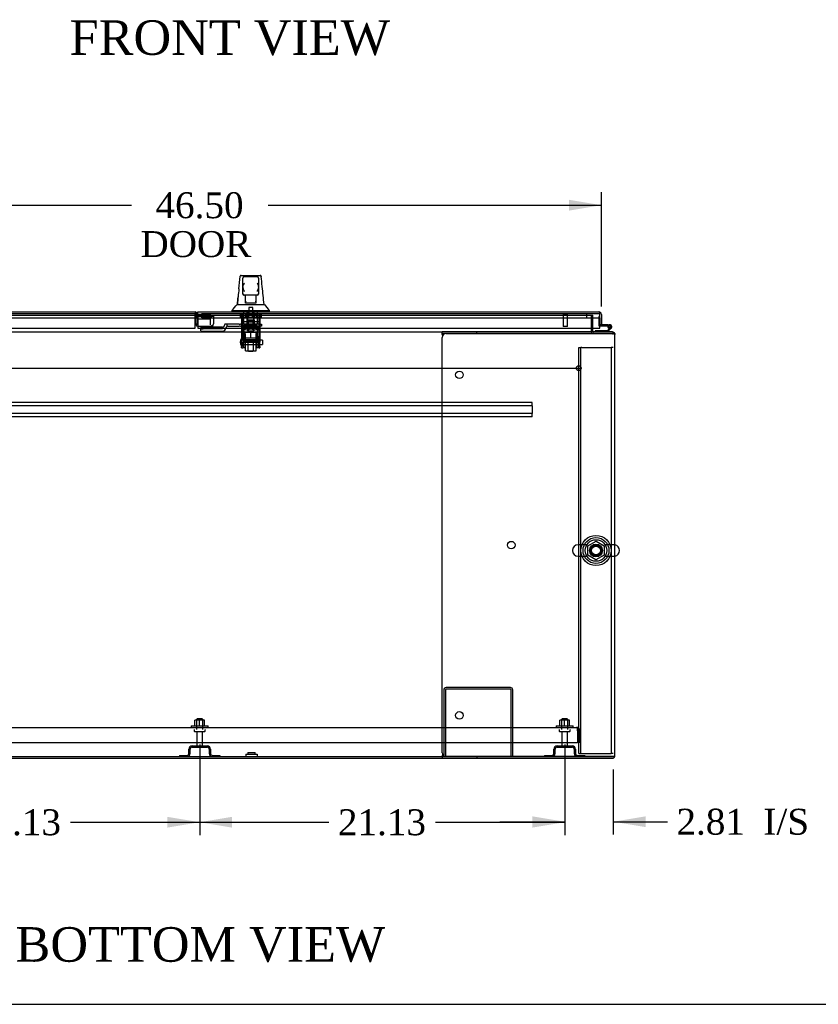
# Model space of a CAD drawing. Header units: inches. Extents: x 1 to 359, y -2 to 239.
# Tile 2 of 18: x 92 to 138, y 1 to 58. Entities that reach past the tile are written whole.
import ezdxf
from ezdxf.enums import TextEntityAlignment as Align
from ezdxf.lldxf.tags import DXFTag

# ---------------------------------------------------------------- set-up
doc = ezdxf.new("R2010")
doc.units = ezdxf.units.IN
doc.header["$MEASUREMENT"] = 0
for name, color, linetype in [('COM41309', 7, 'Continuous'), ('COM43132', 7, 'Continuous'), ('COM50521', 7, 'Continuous'), ('COM50799-2', 7, 'Continuous'), ('COM52909', 7, 'Continuous'), ('COM54578-56', 7, 'Continuous'), ('COM54928-6', 7, 'Continuous'), ('COM55702-58', 7, 'Continuous'), ('COM56694-2', 7, 'Continuous'), ('COM70838', 7, 'Continuous'), ('COM70839-2', 7, 'Continuous'), ('COM71155-13', 7, 'Continuous'), ('COM71163-14', 7, 'Continuous'), ('Default', 7, 'Continuous'), ('GSK11033', 7, 'Continuous'), ('HAN13066', 7, 'Continuous'), ('HAN13066_NUT', 7, 'Continuous'), ('HAN13066_SCREW', 7, 'Continuous'), ('HAN_NUT', 7, 'Continuous'), ('NTS166105', 7, 'Continuous'), ('NTS16640', 7, 'Continuous'), ('NTS166905', 7, 'Continuous'), ('NTS18147', 7, 'Continuous'), ('ROL87452', 7, 'Continuous'), ('RVT17786', 7, 'Continuous'), ('RVT19000', 7, 'Continuous'), ('SCS00680', 7, 'Continuous'), ('SPC87323', 7, 'Continuous'), ('STD21878', 7, 'Continuous'), ('STD26094', 7, 'Continuous'), ('STD26265', 7, 'Continuous'), ('WAF25059', 7, 'Continuous'), ('WAF25362', 7, 'Continuous'), ('WAF25376', 7, 'Continuous'), ('WAM254785', 7, 'Continuous'), ('WAM30038', 7, 'Continuous')]:
    doc.layers.add(name, color=color, linetype=linetype)
doc.styles.add('SEACAD_Times_New_Roman', font='times.ttf')
tags = doc.linetypes.add('CENTER2', pattern=[1.125, 0.75, -0.125, 0.125, -0.125]).pattern_tags.tags
tags[10:11] = [DXFTag(74, 4), DXFTag(75, 0), DXFTag(340, '0'), DXFTag(46, 0.0), DXFTag(50, 0.0), DXFTag(44, 0.0), DXFTag(45, 0.0)]
tags[8:9] = [DXFTag(74, 4), DXFTag(75, 0), DXFTag(340, '0'), DXFTag(46, 0.0), DXFTag(50, 0.0), DXFTag(44, 0.0), DXFTag(45, 0.0)]
tags[6:7] = [DXFTag(74, 4), DXFTag(75, 0), DXFTag(340, '0'), DXFTag(46, 0.0), DXFTag(50, 0.0), DXFTag(44, 0.0), DXFTag(45, 0.0)]
tags[4:5] = [DXFTag(74, 4), DXFTag(75, 0), DXFTag(340, '0'), DXFTag(46, 0.0), DXFTag(50, 0.0), DXFTag(44, 0.0), DXFTag(45, 0.0)]
tags = doc.linetypes.add('HIDDEN2', pattern=[0.1875, 0.125, -0.0625]).pattern_tags.tags
tags[6:7] = [DXFTag(74, 4), DXFTag(75, 0), DXFTag(340, '0'), DXFTag(46, 0.0), DXFTag(50, 0.0), DXFTag(44, 0.0), DXFTag(45, 0.0)]
tags[4:5] = [DXFTag(74, 4), DXFTag(75, 0), DXFTag(340, '0'), DXFTag(46, 0.0), DXFTag(50, 0.0), DXFTag(44, 0.0), DXFTag(45, 0.0)]
doc.dimstyles.new('HAMMOND_(STH_-_300x200)', dxfattribs={"dimtxt": 1.5, "dimasz": 1.875, "dimexe": 0.75, "dimexo": 0.75, "dimgap": 0.375, "dimtad": 0, "dimtih": 1, "dimtoh": 1, "dimzin": 0, "dimdsep": 46, "dimtxsty": 'SEACAD_Times_New_Roman', "dimblk1": '_SE_FILLED', "dimblk2": '_SE_FILLED', "dimsah": 1, "dimcen": 0.75, "dimadec": 0, "dimazin": 0, "dimtfac": 0.8, "dimtofl": 0, "dimtmove": 0, "dimatfit": 3, "dimfxl": 1, "dimtolj": 1, "dimtzin": 0, "dimarcsym": 0})

# ---------------------------------------------------------------- blocks, each defined once
blk = doc.blocks.new('SEANNOT_GROUP4')
at = {"layer": 'Default', "color": 7, "linetype": 'CENTER2'}
blk.add_line((80.365, 37.509), (124.376, 37.509), dxfattribs=at)
blk = doc.blocks.new('SE1')
at = {"layer": 'COM41309', "color": 7, "linetype": 'HIDDEN2'}
for p, q in [((124.307, 38.698), (124.432, 38.698)), ((124.307, 15.198), (124.307, 38.698)), ((124.432, 15.198), (124.432, 38.698)), ((124.492, 38.698), (124.432, 38.698)), ((124.492, 38.698), (126.122, 38.698)), ((126.122, 38.698), (126.182, 38.698)), ((126.182, 38.698), (126.182, 15.198)), ((126.307, 38.698), (126.182, 38.698)), ((124.307, 15.198), (124.432, 15.198)), ((124.432, 15.198), (124.492, 15.198)), ((124.492, 15.198), (126.122, 15.198)), ((126.122, 15.198), (126.182, 15.198)), ((126.307, 15.198), (126.182, 15.198))]:
    blk.add_line(p, q, dxfattribs=at)
blk.add_circle((125.307, 26.948), 0.375, dxfattribs=at)
at = {"layer": 'COM43132', "color": 7, "linetype": 'HIDDEN2'}
for p, q in [((80.554, 16.698), (124.184, 16.698)), ((124.184, 16.698), (124.185, 16.698)), ((124.185, 16.698), (124.185, 16.698)), ((124.185, 16.698), (124.185, 16.698)), ((124.244, 16.513), (124.244, 16.662)), ((124.244, 16.595), (124.294, 16.662)), ((124.244, 16.513), (124.244, 16.595)), ((124.244, 16.513), (124.244, 15.823)), ((124.244, 16.513), (124.244, 16.513)), ((124.244, 16.513), (124.244, 15.823)), ((124.369, 16.513), (124.369, 15.823)), ((80.494, 15.823), (124.244, 15.823)), ((124.369, 15.823), (124.244, 15.823))]:
    blk.add_line(p, q, dxfattribs=at)
for start, end in [(89.9411, 90), (53.806, 89.8792), (0, 53.806)]:
    blk.add_arc((124.184, 16.513), 0.185, start, end, dxfattribs=at)
blk.add_open_spline([(124.244, 16.662), (124.234, 16.673), (124.224, 16.682), (124.209, 16.691), (124.204, 16.694), (124.194, 16.697), (124.19, 16.698), (124.185, 16.698)], degree=3, knots=[0, 0, 0, 0, 0.5, 0.5, 0.75, 0.75, 1, 1, 1, 1], dxfattribs=at)
at = {"layer": 'COM50521', "color": 7, "linetype": 'HIDDEN2'}
for p, q in [((116.494, 18.868), (116.494, 15.011)), ((116.589, 18.868), (116.589, 15.011)), ((120.351, 19.011), (116.637, 19.011)), ((120.351, 18.916), (116.637, 18.916)), ((120.399, 15.011), (120.399, 18.868)), ((120.494, 15.011), (120.494, 18.868))]:
    blk.add_line(p, q, dxfattribs=at)
for centre, radius, start, end in [((116.637, 18.868), 0.143, 90, 180), ((116.637, 18.868), 0.048, 90, 180), ((120.351, 18.868), 0.143, 0, 90), ((120.351, 18.868), 0.048, 0, 90)]:
    blk.add_arc(centre, radius, start, end, dxfattribs=at)
at = {"layer": 'COM50799-2', "color": 7, "linetype": 'Continuous'}
for p, q in [((79.264, 40.764), (102.103, 40.764)), ((102.103, 40.764), (102.103, 40.621)), ((102.103, 39.826), (102.103, 40.621)), ((79.216, 39.826), (102.103, 39.826))]:
    blk.add_line(p, q, dxfattribs=at)
at = {"layer": 'COM50799-2', "color": 7, "linetype": 'HIDDEN2'}
for p, q in [((102.151, 40.621), (102.151, 40.062)), ((102.246, 40.621), (102.246, 40.619)), ((103.027, 40.549), (102.266, 40.549)), ((102.266, 40.482), (102.266, 40.549)), ((102.266, 40.482), (102.266, 39.96)), ((103.027, 40.482), (102.266, 40.482)), ((103.061, 40.559), (103.128, 40.512)), ((103.095, 40.543), (103.17, 40.543)), ((103.17, 40.543), (103.17, 40.078)), ((102.246, 40.062), (102.151, 40.062)), ((102.246, 40.369), (102.246, 40.062)), ((102.266, 39.96), (102.294, 39.96)), ((102.294, 39.919), (102.294, 39.96)), ((103.027, 39.919), (102.294, 39.919)), ((103.027, 39.96), (103.027, 39.919)), ((103.11, 39.979), (103.128, 39.96)), ((103.17, 40.062), (103.17, 40.078))]:
    blk.add_line(p, q, dxfattribs=at)
at = {"layer": 'COM50799-2', "color": 7, "linetype": 'Continuous'}
blk.add_arc((102.103, 40.621), 0.143, 19.7124, 90, dxfattribs=at)
at = {"layer": 'COM50799-2', "color": 7, "linetype": 'HIDDEN2'}
for centre, radius, start, end in [((102.103, 40.621), 0.048, 340.9432, 90), ((102.103, 40.621), 0.143, 7.9484, 19.7124), ((102.103, 40.621), 0.143, 0, 7.9484), ((102.294, 40.062), 0.143, 180, 270), ((102.294, 40.062), 0.048, 180, 234.3147), ((103.027, 40.062), 0.143, 270, 315), ((103.05, 40.081), 0.121, 310.7019, 358.5657), ((103.027, 40.062), 0.143, 315, 360)]:
    blk.add_arc(centre, radius, start, end, dxfattribs=at)
for centre, major_axis, start_param, end_param in [((103.027, 40.583), (-0.048, 0), 1.570796, 2.356194), ((103.027, 40.583), (-0.143, 0), 1.570796, 2.356194), ((103.027, 40.062), (0.143, 0), 4.712389, 5.497787)]:
    blk.add_ellipse(centre, major_axis=major_axis, ratio=0.707107, start_param=start_param, end_param=end_param, dxfattribs=at)
for points, degree, knots in [([(102.244, 40.64), (102.232, 40.642), (102.223, 40.645), (102.218, 40.646), (102.213, 40.648), (102.209, 40.65), (102.148, 40.605)], 2, [0, 0, 0, 0.5, 0.5, 0.75, 0.75, 1, 1, 1]), ([(103.128, 40.512), (103.141, 40.514), (103.152, 40.519), (103.166, 40.53), (103.17, 40.536), (103.17, 40.543)], 3, [0, 0, 0, 0, 0.5, 0.5, 1, 1, 1, 1])]:
    blk.add_open_spline(points, degree=degree, knots=knots, dxfattribs=at)
blk.add_open_spline([(103.112, 40.543), (103.108, 40.54), (103.097, 40.541), (103.079, 40.546)], degree=3, dxfattribs=at)
at = {"layer": 'COM52909', "color": 7, "linetype": 'HIDDEN2'}
for p, q in [((121.619, 35.509), (82.619, 35.509)), ((121.619, 35.466), (121.619, 35.509)), ((121.619, 35.364), (121.619, 35.466)), ((121.619, 35.321), (121.619, 35.364)), ((121.619, 35.321), (82.619, 35.321)), ((121.619, 34.884), (82.619, 34.884)), ((121.619, 35.321), (121.619, 34.884)), ((121.619, 34.841), (121.619, 34.884)), ((121.619, 34.739), (121.619, 34.841)), ((121.619, 34.696), (82.619, 34.696)), ((121.619, 34.696), (121.619, 34.739))]:
    blk.add_line(p, q, dxfattribs=at)
at = {"layer": 'COM54578-56', "color": 7, "linetype": 'HIDDEN2'}
for p, q in [((125.464, 40.506), (125.464, 39.982)), ((125.526, 40.506), (125.464, 40.506)), ((125.489, 39.957), (125.526, 39.957)), ((126.051, 39.907), (125.99, 39.912)), ((126.003, 39.957), (126.106, 39.957)), ((126.044, 39.902), (126.051, 39.902)), ((126.142, 39.86), (126.121, 39.839))]:
    blk.add_line(p, q, dxfattribs=at)
at = {"layer": 'COM54578-56', "color": 7, "linetype": 'Continuous'}
for p, q in [((125.526, 39.957), (125.99, 39.957)), ((125.99, 40.019), (125.621, 40.019)), ((125.99, 39.957), (125.99, 40.019)), ((125.99, 40.019), (126.106, 40.019)), ((125.99, 39.957), (126.003, 39.957)), ((126.044, 39.914), (126.044, 39.889)), ((126.119, 39.964), (126.094, 39.964)), ((126.169, 39.889), (126.169, 39.914)), ((125.254, 39.666), (125.254, 39.604)), ((125.948, 39.666), (125.254, 39.666)), ((126.121, 39.839), (125.948, 39.666)), ((125.973, 39.604), (126.185, 39.815)), ((125.989, 39.902), (126.044, 39.902)), ((126.094, 39.839), (126.119, 39.839))]:
    blk.add_line(p, q, dxfattribs=at)
at = {"layer": 'COM54578-56', "color": 7, "linetype": 'HIDDEN2'}
for centre, radius, start, end in [((125.489, 39.982), 0.025, 180, 270), ((126.106, 39.902), 0.055, 311.1959, 180), ((126.106, 39.902), 0.055, 180, 311.1959), ((126.106, 39.902), 0.117, 252.9726, 312.392)]:
    blk.add_arc(centre, radius, start, end, dxfattribs=at)
at = {"layer": 'COM54578-56', "color": 7, "linetype": 'Continuous'}
for centre, radius, start, end in [((126.106, 39.902), 0.117, 312.392, 180), ((126.094, 39.914), 0.05, 90, 180), ((126.119, 39.914), 0.05, 0, 90), ((126.106, 39.902), 0.117, 180, 252.9726), ((126.094, 39.889), 0.05, 180, 270), ((126.119, 39.889), 0.05, 270, 0)]:
    blk.add_arc(centre, radius, start, end, dxfattribs=at)
at = {"layer": 'COM54928-6', "color": 7, "linetype": 'Continuous'}
for p, q in [((116.402, 39.509), (116.402, 39.604)), ((118.403, 39.604), (116.402, 39.604)), ((116.402, 39.509), (116.402, 39.499)), ((118.403, 39.509), (116.402, 39.509)), ((116.413, 39.461), (116.427, 39.388)), ((116.623, 39.509), (126.259, 39.509)), ((118.403, 39.509), (118.403, 39.604)), ((126.259, 39.604), (118.403, 39.604)), ((126.259, 39.509), (118.403, 39.509)), ((126.394, 39.509), (126.259, 39.509)), ((126.259, 39.509), (126.259, 39.509)), ((126.259, 39.509), (126.394, 39.509)), ((126.402, 15.059), (126.402, 39.461)), ((116.403, 15.231), (116.403, 39.289)), ((116.402, 15.021), (116.402, 15.011)), ((116.402, 15.011), (116.402, 14.916)), ((116.402, 15.011), (118.403, 15.011)), ((116.402, 14.916), (118.403, 14.916)), ((116.427, 15.131), (116.413, 15.059)), ((126.259, 15.011), (116.623, 15.011)), ((118.403, 15.011), (118.403, 14.916)), ((118.403, 15.011), (126.259, 15.011)), ((118.403, 14.916), (126.259, 14.916)), ((126.394, 15.011), (126.259, 15.011)), ((126.259, 15.011), (126.259, 15.011)), ((126.259, 15.011), (126.394, 15.011))]:
    blk.add_line(p, q, dxfattribs=at)
for centre in [(117.403, 37.119), (120.403, 27.26), (117.403, 17.401)]:
    blk.add_circle(centre, 0.218, dxfattribs=at)
for centre, radius, start, end in [((116.095, 39.391), 0.326, 12.3258, 19.284), ((116.623, 39.289), 0.22, 90, 180), ((126.259, 39.461), 0.143, 19.6129, 90), ((126.259, 39.461), 0.143, 0, 19.6129), ((116.095, 15.128), 0.326, 340.716, 347.6742), ((116.623, 15.231), 0.22, 180, 270), ((126.259, 15.059), 0.143, 270, 340.3871), ((126.259, 15.059), 0.143, 340.3871, 0)]:
    blk.add_arc(centre, radius, start, end, dxfattribs=at)
for centre, start_param, end_param in [((126.259, 39.461), 3.141593, 3.483903), ((126.259, 15.059), 2.799282, 3.141593)]:
    blk.add_ellipse(centre, major_axis=(-0.143, 0), ratio=0.99836, start_param=start_param, end_param=end_param, dxfattribs=at)
at = {"layer": 'COM55702-58', "color": 7, "linetype": 'HIDDEN2'}
for p, q in [((101.744, 15.198), (101.744, 15.448)), ((101.816, 15.198), (101.816, 15.448)), ((101.932, 15.636), (102.807, 15.636)), ((101.932, 15.564), (102.807, 15.564)), ((102.922, 15.448), (102.922, 15.198)), ((102.994, 15.448), (102.994, 15.198)), ((122.869, 15.198), (122.869, 15.448)), ((122.941, 15.198), (122.941, 15.448)), ((123.057, 15.636), (123.932, 15.636)), ((123.057, 15.564), (123.932, 15.564)), ((124.047, 15.448), (124.047, 15.198)), ((124.119, 15.448), (124.119, 15.198)), ((101.207, 15.083), (101.629, 15.083)), ((101.207, 15.083), (101.207, 15.011)), ((103.11, 15.083), (103.532, 15.083)), ((103.532, 15.083), (103.532, 15.011)), ((122.332, 15.083), (122.754, 15.083)), ((122.332, 15.083), (122.332, 15.011)), ((124.235, 15.083), (124.657, 15.083)), ((124.657, 15.083), (124.657, 15.011))]:
    blk.add_line(p, q, dxfattribs=at)
for centre, radius, start, end in [((101.932, 15.448), 0.188, 90, 180), ((101.932, 15.448), 0.116, 90, 180), ((102.807, 15.448), 0.188, 0, 90), ((102.807, 15.448), 0.116, 0, 90), ((123.057, 15.448), 0.188, 90, 180), ((123.057, 15.448), 0.116, 90, 180), ((123.932, 15.448), 0.188, 0, 90), ((123.932, 15.448), 0.116, 0, 90), ((101.629, 15.198), 0.188, 270, 0), ((101.629, 15.198), 0.116, 270, 0), ((103.11, 15.198), 0.188, 180, 270), ((103.11, 15.198), 0.116, 180, 270), ((122.754, 15.198), 0.188, 270, 0), ((122.754, 15.198), 0.116, 270, 0), ((124.235, 15.198), 0.188, 180, 270), ((124.235, 15.198), 0.116, 180, 270)]:
    blk.add_arc(centre, radius, start, end, dxfattribs=at)
at = {"layer": 'COM56694-2', "color": 7, "linetype": 'Continuous'}
for p, q in [((102.264, 40.764), (125.478, 40.764)), ((102.264, 40.621), (102.264, 40.764)), ((102.264, 40.621), (102.264, 39.826)), ((125.478, 40.764), (125.478, 40.764)), ((125.478, 40.764), (125.478, 40.764)), ((125.478, 40.764), (125.478, 40.764)), ((125.526, 40.683), (125.565, 40.734)), ((125.526, 40.621), (125.526, 40.734)), ((125.526, 40.621), (125.526, 40.683)), ((125.526, 40.621), (125.526, 40.621)), ((125.526, 39.826), (125.526, 40.621)), ((125.621, 40.621), (125.621, 40.019)), ((125.526, 40.419), (125.526, 40.019)), ((125.621, 40.019), (125.526, 40.019)), ((102.264, 39.826), (125.526, 39.826))]:
    blk.add_line(p, q, dxfattribs=at)
for start, end in [(89.9238, 90), (52.4964, 89.8439), (0, 52.4964)]:
    blk.add_arc((125.478, 40.621), 0.143, start, end, dxfattribs=at)
blk.add_open_spline([(125.526, 40.734), (125.518, 40.744), (125.51, 40.751), (125.498, 40.758), (125.494, 40.76), (125.486, 40.763), (125.482, 40.764), (125.478, 40.764)], degree=3, knots=[0, 0, 0, 0, 0.5, 0.5, 0.75, 0.75, 1, 1, 1, 1], dxfattribs=at)
at = {"layer": 'COM70838', "color": 7, "linetype": 'HIDDEN2'}
for p, q in [((103.809, 40.002), (103.809, 40.004)), ((103.939, 40.062), (103.869, 40.062)), ((103.939, 40.062), (103.939, 39.923)), ((104.652, 40.062), (103.939, 40.062)), ((103.994, 39.937), (104.652, 39.937)), ((104.652, 40.062), (104.741, 40.062)), ((104.741, 39.937), (104.652, 39.937)), ((105.824, 40.062), (104.741, 40.062)), ((104.741, 39.937), (105.306, 39.937)), ((105.342, 39.937), (105.824, 39.937)), ((105.824, 40.062), (105.949, 40.062)), ((105.949, 39.937), (105.824, 39.937)), ((105.949, 40.062), (105.949, 39.937)), ((103.684, 39.876), (102.439, 39.876)), ((102.439, 39.876), (102.439, 39.794)), ((102.439, 39.668), (102.439, 39.794)), ((103.684, 39.776), (102.564, 39.776)), ((102.564, 39.65), (103.684, 39.65)), ((103.684, 39.776), (103.684, 39.879)), ((103.877, 39.843), (103.877, 39.82))]:
    blk.add_line(p, q, dxfattribs=at)
for centre, radius, start, end in [((103.684, 40.004), 0.125, 270, 0), ((103.869, 40.002), 0.06, 90, 180), ((103.994, 39.82), 0.117, 118.0398, 180), ((103.994, 39.82), 0.117, 90, 118.0398), ((103.684, 39.843), 0.193, 270, 0)]:
    blk.add_arc(centre, radius, start, end, dxfattribs=at)
for centre, major_axis, start_param, end_param in [((102.564, 39.794), (-0.125, 0), 0, 1.570796), ((102.564, 39.668), (0.125, 0), 3.141593, 4.712389)]:
    blk.add_ellipse(centre, major_axis=major_axis, ratio=0.145455, start_param=start_param, end_param=end_param, dxfattribs=at)
at = {"layer": 'COM70839-2', "color": 7, "linetype": 'HIDDEN2'}
for p, q in [((104.793, 40.643), (104.793, 40.351)), ((104.863, 40.643), (104.793, 40.643)), ((104.863, 40.643), (104.863, 40.351)), ((105.785, 40.643), (105.785, 40.351)), ((105.855, 40.643), (105.785, 40.643)), ((105.855, 40.643), (105.855, 40.351)), ((104.793, 40.341), (104.793, 40.351)), ((104.793, 40.341), (104.793, 39.177)), ((104.863, 40.351), (104.863, 40.341)), ((104.863, 40.341), (104.863, 39.177)), ((105.785, 40.197), (104.863, 40.197)), ((105.09, 39.9), (105.09, 39.93)), ((105.558, 39.93), (105.558, 39.9)), ((105.785, 40.341), (105.785, 40.351)), ((105.785, 40.341), (105.785, 39.177)), ((105.855, 40.351), (105.855, 40.341)), ((105.855, 40.341), (105.855, 39.177)), ((104.863, 39.891), (105.785, 39.891)), ((104.793, 39.013), (104.793, 39.177)), ((104.793, 39.013), (104.793, 38.755)), ((104.863, 39.177), (104.863, 39.013)), ((105.785, 39.073), (104.863, 39.073)), ((104.863, 38.755), (104.863, 39.013)), ((104.863, 39.009), (105.785, 39.009)), ((105.785, 39.013), (105.785, 39.177)), ((105.785, 39.013), (105.785, 38.755)), ((105.855, 39.177), (105.855, 39.013)), ((105.855, 38.755), (105.855, 39.013)), ((104.793, 38.679), (104.793, 38.755)), ((104.793, 38.679), (104.863, 38.679)), ((104.863, 38.755), (104.863, 38.679)), ((105.785, 38.679), (105.785, 38.755)), ((105.785, 38.679), (105.855, 38.679)), ((105.855, 38.755), (105.855, 38.679))]:
    blk.add_line(p, q, dxfattribs=at)
for centre, major_axis in [((105.324, 39.93), (-0.234, 0)), ((105.324, 39.9), (0.234, 0))]:
    blk.add_ellipse(centre, major_axis=major_axis, ratio=0.011876, start_param=3.141593, end_param=6.283185, dxfattribs=at)
blk.add_ellipse((105.324, 40.194), major_axis=(-0.14, 0), ratio=0.011876, dxfattribs=at)
at = {"layer": 'COM71155-13', "color": 7, "linetype": 'HIDDEN2'}
for p, q in [((125.027, 40.571), (125.122, 40.571)), ((125.122, 39.826), (125.122, 40.571)), ((126.402, 39.509), (126.394, 39.509))]:
    blk.add_line(p, q, dxfattribs=at)
at = {"layer": 'COM71155-13', "color": 7, "linetype": 'Continuous'}
for p, q in [((125.122, 39.652), (125.122, 39.826)), ((126.402, 39.509), (126.402, 39.461)), ((88.339, 14.916), (116.402, 14.916))]:
    blk.add_line(p, q, dxfattribs=at)
for radius, end in [(0.143, 199.6129), (0.048, 270)]:
    blk.add_arc((125.17, 39.652), radius, 180, end, dxfattribs=at)
at = {"layer": 'COM71155-13', "color": 7, "linetype": 'HIDDEN2'}
blk.add_arc((125.17, 39.652), 0.143, 199.6129, 270, dxfattribs=at)
at = {"layer": 'COM71163-14', "color": 7, "linetype": 'HIDDEN2'}
for p, q in [((79.714, 40.571), (125.027, 40.571)), ((125.027, 40.571), (125.027, 39.826)), ((126.259, 39.604), (126.307, 39.604)), ((126.307, 39.461), (126.307, 39.595)), ((126.307, 15.011), (126.307, 15.059))]:
    blk.add_line(p, q, dxfattribs=at)
at = {"layer": 'COM71163-14', "color": 7, "linetype": 'Continuous'}
for p, q in [((88.339, 39.604), (116.402, 39.604)), ((125.027, 39.826), (125.027, 39.652)), ((125.027, 39.604), (125.027, 39.652)), ((126.307, 39.595), (126.307, 39.604)), ((88.339, 15.011), (116.402, 15.011))]:
    blk.add_line(p, q, dxfattribs=at)
at = {"layer": 'GSK11033', "color": 7, "linetype": 'HIDDEN2'}
for p, q in [((79.216, 40.669), (102.103, 40.669)), ((102.247, 40.619), (102.246, 40.619)), ((102.246, 40.619), (102.246, 40.419)), ((102.996, 40.619), (102.264, 40.619)), ((102.495, 40.419), (102.495, 40.669)), ((102.495, 40.669), (125.526, 40.669)), ((102.996, 40.369), (102.996, 40.619)), ((124.776, 40.419), (124.776, 40.669)), ((79.216, 40.419), (102.103, 40.419)), ((102.246, 40.014), (102.246, 40.062)), ((102.294, 40.014), (102.246, 40.014)), ((102.264, 40.369), (102.996, 40.369)), ((102.495, 40.419), (125.526, 40.419)), ((102.996, 40.014), (102.996, 40.369))]:
    blk.add_line(p, q, dxfattribs=at)
at = {"layer": 'GSK11033', "color": 7, "linetype": 'Continuous'}
for p, q in [((102.103, 40.669), (102.247, 40.669)), ((102.247, 40.419), (102.247, 40.669)), ((102.264, 40.619), (102.247, 40.619)), ((125.526, 40.669), (125.526, 40.669)), ((125.526, 40.419), (125.526, 40.669)), ((102.103, 40.419), (102.247, 40.419)), ((102.246, 40.419), (102.246, 40.369)), ((102.246, 40.369), (102.264, 40.369)), ((125.526, 40.419), (125.526, 40.419))]:
    blk.add_line(p, q, dxfattribs=at)
at = {"layer": 'HAN13066', "color": 7, "linetype": 'Continuous'}
for p, q in [((104.718, 42.823), (104.719, 42.825)), ((104.778, 42.879), (105.87, 42.879)), ((105.689, 42.799), (104.959, 42.799)), ((105.929, 42.824), (105.93, 42.822)), ((104.869, 42.236), (104.869, 42.709)), ((104.869, 41.829), (104.869, 42.236)), ((105.779, 42.709), (105.779, 42.236)), ((105.779, 42.236), (105.779, 41.829)), ((104.869, 41.799), (104.869, 41.829)), ((104.959, 41.739), (104.929, 41.739)), ((105.689, 41.739), (104.959, 41.739)), ((105.024, 41.307), (105.024, 41.739)), ((105.624, 41.739), (105.624, 41.307)), ((105.719, 41.739), (105.689, 41.739)), ((105.779, 41.829), (105.779, 41.799)), ((104.545, 41.199), (104.745, 41.199)), ((104.745, 41.199), (104.857, 41.199)), ((104.857, 41.199), (105.065, 41.199)), ((105.024, 41.267), (105.024, 41.307)), ((105.239, 41.264), (105.054, 41.264)), ((105.065, 41.199), (105.133, 41.199)), ((105.133, 41.199), (105.225, 41.199)), ((105.225, 41.199), (105.265, 41.199)), ((105.409, 41.264), (105.239, 41.264)), ((105.265, 41.199), (105.383, 41.199)), ((105.383, 41.199), (105.681, 41.199)), ((105.594, 41.264), (105.409, 41.264)), ((105.624, 41.307), (105.624, 41.267)), ((105.681, 41.199), (105.791, 41.199)), ((105.791, 41.199), (106.096, 41.199)), ((104.234, 40.847), (104.234, 40.764)), ((104.234, 40.844), (104.586, 40.844)), ((104.586, 40.844), (104.819, 40.844)), ((104.819, 40.844), (105.265, 40.844)), ((105.265, 40.844), (105.383, 40.844)), ((105.383, 40.844), (105.434, 40.844)), ((105.434, 40.844), (105.583, 40.844)), ((105.583, 40.844), (106.063, 40.844)), ((106.063, 40.844), (106.414, 40.844)), ((106.414, 40.764), (106.414, 40.847))]:
    blk.add_line(p, q, dxfattribs=at)
at = {"layer": 'HAN13066', "color": 7, "linetype": 'HIDDEN2'}
for p, q in [((104.929, 40.062), (104.929, 40.764)), ((105.125, 40.062), (105.125, 40.764)), ((105.162, 40.764), (105.162, 40.639)), ((105.487, 40.639), (105.487, 40.764)), ((105.524, 40.062), (105.524, 40.764)), ((105.72, 40.062), (105.72, 40.764)), ((105.164, 39.937), (105.164, 40.062)), ((105.484, 39.937), (105.484, 40.062)), ((105.164, 39.032), (105.164, 38.511)), ((105.484, 38.511), (105.484, 39.032)), ((105.164, 38.511), (105.484, 38.511)), ((105.164, 38.511), (105.194, 38.481)), ((105.194, 38.481), (105.454, 38.481)), ((105.454, 38.481), (105.484, 38.511))]:
    blk.add_line(p, q, dxfattribs=at)
at = {"layer": 'HAN13066', "color": 7, "linetype": 'Continuous'}
for centre, radius, start, end in [((104.778, 42.819), 0.06, 89.9925, 174.0071), ((104.959, 42.709), 0.09, 90, 180), ((105.689, 42.709), 0.09, 0, 90), ((105.87, 42.819), 0.06, 5.5758, 90.0089), ((105.128, 42.228), 0.259, 130.7149, 177.9019), ((104.91, 42.236), 0.0411, 178.3464, 179.9974), ((105.52, 42.228), 0.259, 2.0981, 49.2851), ((105.738, 42.236), 0.0411, 0.0026, 1.6536), ((44.07, 35.154), 62.32, 5.56591, 6.52159), ((120.459, 40.201), 15.93, 173.1476, 176.4108), ((104.959, 41.829), 0.09, 180, 270), ((104.929, 41.799), 0.06, 180, 270), ((105.689, 41.829), 0.09, 270, 0), ((105.719, 41.799), 0.06, 270, 0), ((100.442, 44.476), 5.251, 316.2334, 321.3827), ((118.53, 51.388), 16.062, 219.3746, 221.0327)]:
    blk.add_arc(centre, radius, start, end, dxfattribs=at)
for points in [[(104.643, 42.102), (104.668, 42.342), (104.693, 42.583), (104.718, 42.823)], [(105.987, 42.232), (105.968, 42.429), (105.949, 42.626), (105.93, 42.822)], [(104.549, 41.199), (104.564, 41.341), (104.579, 41.484), (104.594, 41.627)]]:
    blk.add_open_spline(points, degree=3, dxfattribs=at)
for points, knots in [([(104.959, 41.954), (104.954, 41.966), (104.949, 41.978), (104.939, 42.002), (104.933, 42.014), (104.919, 42.051), (104.909, 42.075), (104.897, 42.11), (104.893, 42.122), (104.885, 42.146), (104.882, 42.158), (104.873, 42.193), (104.869, 42.215), (104.869, 42.237)], [0, 0, 0, 0, 0.125, 0.125, 0.25, 0.25, 0.5, 0.5, 0.625, 0.625, 0.75, 0.75, 1, 1, 1, 1]), ([(105.779, 42.237), (105.779, 42.215), (105.775, 42.193), (105.766, 42.158), (105.763, 42.146), (105.756, 42.122), (105.752, 42.11), (105.739, 42.075), (105.73, 42.051), (105.715, 42.014), (105.71, 42.002), (105.699, 41.978), (105.694, 41.966), (105.689, 41.954)], [0, 0, 0, 0, 0.25, 0.25, 0.375, 0.375, 0.5, 0.5, 0.75, 0.75, 0.875, 0.875, 1, 1, 1, 1]), ([(105.024, 41.307), (105.024, 41.313), (105.025, 41.32), (105.029, 41.333), (105.032, 41.34), (105.04, 41.36), (105.047, 41.375), (105.054, 41.389)], [0, 0, 0, 0, 0.25, 0.25, 0.5, 0.5, 1, 1, 1, 1]), ([(105.054, 41.264), (105.05, 41.264), (105.046, 41.264), (105.039, 41.264), (105.036, 41.264), (105.03, 41.264), (105.028, 41.264), (105.025, 41.266), (105.024, 41.266), (105.024, 41.267)], [0, 0, 0, 0, 0.25, 0.25, 0.5, 0.5, 0.75, 0.75, 1, 1, 1, 1]), ([(105.594, 41.389), (105.601, 41.375), (105.608, 41.36), (105.617, 41.34), (105.619, 41.333), (105.623, 41.32), (105.624, 41.313), (105.624, 41.307)], [0, 0, 0, 0, 0.5, 0.5, 0.75, 0.75, 1, 1, 1, 1]), ([(105.624, 41.267), (105.624, 41.266), (105.623, 41.266), (105.62, 41.264), (105.618, 41.264), (105.61, 41.264), (105.602, 41.264), (105.594, 41.264)], [0, 0, 0, 0, 0.25, 0.25, 0.5, 0.5, 1, 1, 1, 1])]:
    blk.add_open_spline(points, degree=3, knots=knots, dxfattribs=at)
at = {"layer": 'HAN13066_NUT', "color": 7, "linetype": 'HIDDEN2'}
for p, q in [((105.324, 39.562), (104.992, 39.562)), ((104.992, 39.237), (104.992, 39.562)), ((105.657, 39.562), (105.324, 39.562)), ((105.324, 39.237), (105.324, 39.562)), ((105.657, 39.237), (105.657, 39.562)), ((105.158, 39.237), (104.992, 39.237)), ((104.992, 39.237), (104.992, 39.187)), ((105.022, 39.157), (105.627, 39.157)), ((105.324, 39.237), (105.158, 39.237)), ((105.49, 39.237), (105.324, 39.237)), ((105.657, 39.237), (105.49, 39.237)), ((105.657, 39.187), (105.657, 39.237))]:
    blk.add_line(p, q, dxfattribs=at)
for centre, start, end in [((105.022, 39.187), 180, 270), ((105.627, 39.187), 270, 0)]:
    blk.add_arc(centre, 0.03, start, end, dxfattribs=at)
at = {"layer": 'HAN13066_SCREW', "color": 7, "linetype": 'HIDDEN2'}
for p, q in [((105.587, 40.639), (105.062, 40.639)), ((105.062, 40.639), (105.062, 40.569)), ((105.587, 40.569), (105.062, 40.569)), ((105.102, 40.432), (105.102, 40.569)), ((105.44, 41.014), (105.208, 41.014)), ((105.208, 41.014), (105.208, 40.639)), ((105.213, 40.432), (105.213, 40.569)), ((105.435, 40.432), (105.435, 40.569)), ((105.44, 40.639), (105.44, 41.014)), ((105.546, 40.432), (105.546, 40.569)), ((105.587, 40.569), (105.587, 40.639)), ((105.102, 40.432), (105.213, 40.432)), ((105.213, 40.432), (105.435, 40.432)), ((105.435, 40.432), (105.546, 40.432))]:
    blk.add_line(p, q, dxfattribs=at)
at = {"layer": 'HAN_NUT', "color": 7, "linetype": 'HIDDEN2'}
for p, q in [((104.712, 40.669), (104.712, 40.454)), ((105.018, 40.669), (105.018, 40.454)), ((105.63, 40.669), (105.63, 40.454)), ((105.936, 40.669), (105.936, 40.454)), ((104.712, 40.454), (105.018, 40.454)), ((105.018, 40.454), (105.63, 40.454)), ((105.63, 40.454), (105.936, 40.454))]:
    blk.add_line(p, q, dxfattribs=at)
at = {"layer": 'NTS166105', "color": 7, "linetype": 'HIDDEN2'}
for p, q in [((102.368, 17.114), (102.093, 17.114)), ((102.093, 16.794), (102.093, 17.114)), ((102.643, 17.114), (102.368, 17.114)), ((102.368, 16.794), (102.368, 17.114)), ((102.643, 16.794), (102.643, 17.114)), ((123.493, 17.114), (123.218, 17.114)), ((123.218, 16.794), (123.218, 17.114)), ((123.768, 17.114), (123.493, 17.114)), ((123.493, 16.794), (123.493, 17.114)), ((123.768, 16.794), (123.768, 17.114))]:
    blk.add_line(p, q, dxfattribs=at)
at = {"layer": 'NTS16640', "color": 7, "linetype": 'HIDDEN2'}
for p, q in [((105.05, 15.153), (105.688, 15.153)), ((105.05, 15.153), (105.05, 15.011)), ((105.15, 15.213), (105.15, 15.153)), ((105.18, 15.243), (105.558, 15.243)), ((105.588, 15.153), (105.588, 15.213)), ((105.688, 15.153), (105.688, 15.011))]:
    blk.add_line(p, q, dxfattribs=at)
for centre, start, end in [((105.18, 15.213), 90, 180), ((105.558, 15.213), 0, 90)]:
    blk.add_arc(centre, 0.03, start, end, dxfattribs=at)
at = {"layer": 'NTS166905', "color": 7, "linetype": 'HIDDEN2'}
for p, q in [((124.842, 27.211), (125.312, 27.486)), ((125.312, 27.486), (125.772, 27.211)), ((124.842, 26.685), (124.842, 27.211)), ((125.772, 27.211), (125.772, 26.685)), ((125.307, 26.413), (124.842, 26.685)), ((125.772, 26.685), (125.307, 26.413))]:
    blk.add_line(p, q, dxfattribs=at)
blk.add_circle((125.307, 26.948), 0.263, dxfattribs=at)
at = {"layer": 'NTS18147', "color": 7, "linetype": 'HIDDEN2'}
for p, q in [((105.544, 40.289), (105.104, 40.289)), ((105.104, 40.289), (105.544, 40.289)), ((105.104, 40.289), (105.104, 39.852)), ((105.544, 39.852), (105.544, 40.289)), ((104.929, 39.852), (104.861, 39.852)), ((104.929, 39.852), (104.861, 39.852)), ((104.861, 39.852), (104.861, 39.789)), ((104.861, 39.789), (104.929, 39.789)), ((104.861, 39.789), (104.929, 39.789)), ((104.861, 39.789), (104.861, 39.727)), ((104.861, 39.727), (104.924, 39.727)), ((104.861, 39.727), (104.924, 39.727)), ((104.924, 39.789), (104.924, 39.727)), ((105.256, 39.852), (104.929, 39.852)), ((105.256, 39.852), (104.929, 39.852)), ((104.929, 39.789), (104.929, 39.852)), ((104.929, 39.789), (104.929, 39.789)), ((105.093, 39.727), (105.124, 39.727)), ((105.093, 39.727), (105.124, 39.727)), ((105.104, 39.852), (105.104, 39.852)), ((105.392, 39.852), (105.256, 39.852)), ((105.392, 39.852), (105.256, 39.852)), ((105.256, 39.852), (105.256, 39.789)), ((105.256, 39.789), (105.392, 39.789)), ((105.256, 39.789), (105.256, 39.789)), ((105.256, 39.789), (105.392, 39.789)), ((105.719, 39.852), (105.392, 39.852)), ((105.719, 39.852), (105.392, 39.852)), ((105.392, 39.789), (105.392, 39.852)), ((105.392, 39.789), (105.392, 39.789)), ((105.524, 39.727), (105.556, 39.727)), ((105.524, 39.727), (105.556, 39.727)), ((105.544, 39.852), (105.544, 39.852)), ((105.787, 39.852), (105.719, 39.852)), ((105.787, 39.852), (105.719, 39.852)), ((105.719, 39.852), (105.719, 39.789)), ((105.719, 39.789), (105.787, 39.789)), ((105.719, 39.789), (105.719, 39.789)), ((105.719, 39.789), (105.787, 39.789)), ((105.724, 39.789), (105.724, 39.727)), ((105.724, 39.727), (105.787, 39.727)), ((105.724, 39.727), (105.787, 39.727)), ((105.787, 39.789), (105.787, 39.852)), ((105.787, 39.789), (105.787, 39.727))]:
    blk.add_line(p, q, dxfattribs=at)
for centre, start_param, end_param in [((105.093, 40.045), 2.506883, 3.776302), ((105.093, 40.045), 3.141593, 3.776302), ((105.124, 40.045), 3.141593, 3.776302), ((105.124, 40.045), 3.141593, 3.776302), ((105.524, 40.045), 2.506883, 3.141593), ((105.556, 40.045), 2.506883, 3.141593), ((105.556, 40.045), 2.506883, 3.776302)]:
    blk.add_ellipse(centre, major_axis=(0, 0.318), ratio=0.866025, start_param=start_param, end_param=end_param, dxfattribs=at)
at = {"layer": 'ROL87452', "color": 7, "linetype": 'HIDDEN2'}
for p, q in [((105.012, 38.509), (105.012, 39.509)), ((105.637, 38.509), (105.637, 39.509)), ((105.012, 38.509), (105.637, 38.509))]:
    blk.add_line(p, q, dxfattribs=at)
at = {"layer": 'RVT17786', "color": 7, "linetype": 'HIDDEN2'}
for p, q in [((106.003, 39.134), (104.793, 39.134)), ((104.793, 38.884), (106.003, 38.884)), ((106.003, 39.134), (106.003, 38.884))]:
    blk.add_line(p, q, dxfattribs=at)
blk.add_arc((105.026, 39.009), 0.318, 137.1291, 222.8709, dxfattribs=at)
at = {"layer": 'RVT19000', "color": 7, "linetype": 'HIDDEN2'}
for p, q in [((105.012, 39.937), (105.012, 39.824)), ((105.129, 40.062), (105.129, 39.937)), ((105.184, 40.274), (105.465, 40.274)), ((105.184, 40.274), (105.184, 40.194)), ((105.184, 40.124), (105.184, 40.062)), ((105.306, 39.937), (105.342, 39.937)), ((105.465, 40.194), (105.465, 40.274)), ((105.465, 40.062), (105.465, 40.124)), ((105.519, 39.937), (105.519, 40.062)), ((105.637, 39.824), (105.637, 39.937)), ((105.012, 39.824), (105.637, 39.824))]:
    blk.add_line(p, q, dxfattribs=at)
at = {"layer": 'SCS00680', "color": 7, "linetype": 'HIDDEN2'}
for p, q in [((124.777, 27.28), (124.272, 27.28)), ((126.343, 27.28), (125.837, 27.28)), ((124.272, 26.617), (124.777, 26.617)), ((125.837, 26.617), (126.343, 26.617))]:
    blk.add_line(p, q, dxfattribs=at)
for radius in [0.625, 0.312, 0.252]:
    blk.add_circle((125.307, 26.948), radius, dxfattribs=at)
for centre, start, end in [((124.272, 26.948), 90, 270), ((126.343, 26.948), 79.6868, 90), ((126.343, 26.948), 270, 280.3132)]:
    blk.add_arc(centre, 0.331, start, end, dxfattribs=at)
at = {"layer": 'SCS00680', "color": 7, "linetype": 'Continuous'}
blk.add_arc((126.343, 26.948), 0.331, 280.3132, 79.6868, dxfattribs=at)
at = {"layer": 'SPC87323', "color": 7, "linetype": 'HIDDEN2'}
for p, q in [((104.932, 39.937), (104.932, 39.032)), ((105.087, 40.062), (105.087, 39.937)), ((105.097, 40.062), (105.097, 39.937)), ((105.552, 40.062), (105.552, 39.937)), ((105.562, 40.062), (105.562, 39.937)), ((105.717, 39.032), (105.717, 39.937)), ((104.932, 39.032), (105.717, 39.032))]:
    blk.add_line(p, q, dxfattribs=at)
at = {"layer": 'STD21878', "color": 7, "linetype": 'HIDDEN2'}
for p, q in [((123.386, 40.669), (123.386, 40.637)), ((123.667, 40.637), (123.386, 40.637)), ((123.401, 40.637), (123.401, 39.919)), ((123.651, 39.919), (123.651, 40.637)), ((123.667, 40.637), (123.667, 40.669)), ((123.651, 39.919), (123.401, 39.919))]:
    blk.add_line(p, q, dxfattribs=at)
blk.add_circle((124.307, 37.509), 0.141, dxfattribs=at)
at = {"layer": 'STD26094', "color": 7, "linetype": 'HIDDEN2'}
for p, q in [((102.219, 17.198), (102.182, 17.16)), ((102.182, 17.16), (102.557, 17.16)), ((102.182, 17.16), (102.182, 16.573)), ((102.519, 17.198), (102.219, 17.198)), ((102.557, 17.16), (102.519, 17.198)), ((102.557, 16.573), (102.557, 17.16)), ((123.344, 17.198), (123.307, 17.16)), ((123.307, 17.16), (123.682, 17.16)), ((123.307, 17.16), (123.307, 16.573)), ((123.644, 17.198), (123.344, 17.198)), ((123.682, 17.16), (123.644, 17.198)), ((123.682, 16.573), (123.682, 17.16)), ((102.044, 16.543), (102.044, 16.503)), ((102.694, 16.503), (102.694, 16.543)), ((123.169, 16.543), (123.169, 16.503)), ((123.819, 16.503), (123.819, 16.543)), ((102.074, 16.473), (102.664, 16.473)), ((102.204, 16.473), (102.204, 15.696)), ((102.534, 15.696), (102.534, 16.473)), ((123.199, 16.473), (123.789, 16.473)), ((123.329, 16.473), (123.329, 15.696)), ((123.659, 15.696), (123.659, 16.473))]:
    blk.add_line(p, q, dxfattribs=at)
for centre, radius, start, end in [((102.074, 16.543), 0.03, 90, 180), ((102.664, 16.543), 0.03, 0, 90), ((123.199, 16.543), 0.03, 90, 180), ((123.789, 16.543), 0.03, 0, 90), ((102.074, 16.503), 0.03, 180, 270), ((102.664, 16.503), 0.03, 270, 0), ((123.199, 16.503), 0.03, 180, 270), ((123.789, 16.503), 0.03, 270, 0), ((102.264, 15.696), 0.06, 180, 270), ((102.474, 15.696), 0.06, 270, 0), ((123.389, 15.696), 0.06, 180, 270), ((123.599, 15.696), 0.06, 270, 0)]:
    blk.add_arc(centre, radius, start, end, dxfattribs=at)
at = {"layer": 'STD26265', "color": 7, "linetype": 'HIDDEN2'}
for p, q in [((105.174, 40.669), (105.139, 40.634)), ((105.139, 40.634), (105.509, 40.634)), ((105.139, 40.634), (105.139, 39.669)), ((105.509, 40.634), (105.474, 40.669)), ((105.509, 39.669), (105.509, 40.634)), ((105.139, 39.669), (105.509, 39.669))]:
    blk.add_line(p, q, dxfattribs=at)
at = {"layer": 'WAF25059', "color": 7, "linetype": 'HIDDEN2'}
for p, q in [((101.869, 16.794), (102.869, 16.794)), ((101.869, 16.794), (101.869, 16.698)), ((102.869, 16.698), (102.869, 16.794)), ((122.994, 16.794), (123.994, 16.794)), ((122.994, 16.794), (122.994, 16.698)), ((123.994, 16.698), (123.994, 16.794))]:
    blk.add_line(p, q, dxfattribs=at)
at = {"layer": 'WAF25362', "color": 7, "linetype": 'HIDDEN2'}
for radius in [0.875, 0.344]:
    blk.add_circle((125.307, 26.948), radius, dxfattribs=at)
at = {"layer": 'WAF25376', "color": 7, "linetype": 'HIDDEN2'}
for p, q in [((104.887, 39.324), (104.887, 38.694)), ((104.987, 39.324), (104.887, 39.324)), ((104.987, 39.324), (104.987, 38.694)), ((105.661, 38.694), (105.661, 39.324)), ((105.761, 39.324), (105.661, 39.324)), ((105.761, 38.694), (105.761, 39.324)), ((104.887, 38.694), (104.987, 38.694)), ((105.661, 38.694), (105.761, 38.694))]:
    blk.add_line(p, q, dxfattribs=at)
at = {"layer": 'WAM254785', "color": 7, "linetype": 'HIDDEN2'}
for radius in [0.75, 0.312]:
    blk.add_circle((125.307, 26.948), radius, dxfattribs=at)
at = {"layer": 'WAM30038', "color": 7, "linetype": 'HIDDEN2'}
for p, q in [((105.699, 40.001), (104.949, 40.001)), ((104.949, 40.001), (104.949, 39.977)), ((104.949, 40.001), (105.699, 40.001)), ((105.699, 39.977), (104.949, 39.977)), ((104.949, 39.977), (105.699, 39.977)), ((104.949, 39.977), (104.949, 39.977)), ((105.096, 40.064), (105.15, 40.064)), ((105.096, 40.064), (105.15, 40.064)), ((105.15, 40.064), (105.122, 40.02)), ((105.139, 40.01), (105.163, 40.049)), ((105.147, 40.02), (105.175, 40.064)), ((105.163, 40.049), (105.15, 40.064)), ((105.163, 40.049), (105.163, 40.049)), ((105.175, 40.064), (105.307, 40.064)), ((105.175, 40.064), (105.307, 40.064)), ((105.307, 40.064), (105.307, 40.02)), ((105.342, 40.064), (105.473, 40.064)), ((105.342, 40.02), (105.342, 40.064)), ((105.342, 40.064), (105.473, 40.064)), ((105.473, 40.064), (105.501, 40.02)), ((105.498, 40.064), (105.485, 40.049)), ((105.485, 40.049), (105.51, 40.01)), ((105.485, 40.049), (105.485, 40.049)), ((105.498, 40.064), (105.552, 40.064)), ((105.526, 40.02), (105.498, 40.064)), ((105.498, 40.064), (105.552, 40.064)), ((105.699, 39.977), (105.699, 40.001)), ((105.699, 39.977), (105.699, 39.977))]:
    blk.add_line(p, q, dxfattribs=at)
for centre, radius, start, end in [((104.418, 40.588), 0.854, 316.5547, 318.2901), ((105.325, 40.019), 0.0182, 177.1609, 267.9942), ((105.324, 40.019), 0.0181, 271.7718, 3.073), ((106.227, 40.585), 0.85, 221.7058, 223.4493)]:
    blk.add_arc(centre, radius, start, end, dxfattribs=at)
for points, knots in [([(105.056, 40.02), (105.058, 40.022), (105.06, 40.024), (105.061, 40.026), (105.073, 40.039), (105.084, 40.052), (105.096, 40.064)], [0, 0, 0, 0, 0.141448, 0.141448, 0.141448, 1, 1, 1, 1]), ([(105.122, 40.02), (105.121, 40.017), (105.12, 40.015), (105.118, 40.011), (105.117, 40.009), (105.117, 40.007), (105.117, 40.006), (105.117, 40.006)], [0, 0, 0, 0, 0.25, 0.25, 0.5, 0.5, 0.5626015, 0.5626015, 0.5626015, 0.5626015]), ([(105.122, 40.001), (105.124, 40.001), (105.127, 40.001), (105.132, 40.004), (105.134, 40.006), (105.141, 40.011), (105.144, 40.015), (105.147, 40.02)], [0, 0, 0, 0, 0.25, 0.25, 0.5, 0.5, 1, 1, 1, 1]), ([(105.501, 40.02), (105.503, 40.017), (105.504, 40.015), (105.508, 40.011), (105.51, 40.009), (105.514, 40.006), (105.517, 40.004), (105.522, 40.001), (105.524, 40.001), (105.526, 40.001)], [0, 0, 0, 0, 0.25, 0.25, 0.5, 0.5, 0.75, 0.75, 1, 1, 1, 1]), ([(105.531, 40.006), (105.531, 40.006), (105.531, 40.007), (105.531, 40.011), (105.529, 40.015), (105.526, 40.02)], [0.4389304, 0.4389304, 0.4389304, 0.4389304, 0.5, 0.5, 1, 1, 1, 1]), ([(105.552, 40.064), (105.564, 40.052), (105.575, 40.039), (105.587, 40.026), (105.589, 40.024), (105.59, 40.022), (105.592, 40.02)], [0, 0, 0, 0, 0.858552, 0.858552, 0.858552, 1, 1, 1, 1])]:
    blk.add_open_spline(points, degree=3, knots=knots, dxfattribs=at)
blk = doc.blocks.new('DMBLK2809')
at = {"layer": 'Default', "linetype": 'Continuous'}
for points in [[(80.996, 47.255), (79.121, 46.942), (80.996, 46.63)], [(123.746, 47.255), (123.746, 46.63), (125.621, 46.942)]]:
    blk.add_hatch(color=7, dxfattribs=at).paths.add_polyline_path(points)
at = {"layer": 'Default', "color": 7, "linetype": 'Continuous'}
for p, q in [((79.121, 41.07), (79.121, 47.692)), ((125.621, 41.07), (125.621, 47.692)), ((79.121, 46.942), (98.416, 46.942)), ((106.326, 46.942), (125.621, 46.942))]:
    blk.add_line(p, q, dxfattribs=at)
at = {"layer": 'Default', "color": 7, "linetype": 'Continuous', "style": 'SEACAD_Times_New_Roman'}
for s, p in [('46.50', (99.812, 47.692)), ('DOOR ', (98.941, 45.442))]:
    blk.add_text(s, height=1.5, dxfattribs=at).set_placement(p, align=Align.TOP_LEFT)
blk = doc.blocks.new('_SE_FILLED')
at = {"color": 0}
blk.add_line((0, 0), (-1, 0), dxfattribs=at)
blk.add_solid([(0, 0), (-1, -0.1665), (-1, 0.1665), (0, 0)], dxfattribs=at)
blk = doc.blocks.new('DMBLK2814')
at = {"layer": 'Default', "linetype": 'Continuous'}
for points in [[(83.119, 10.9), (83.119, 11.525), (81.244, 11.212)], [(100.494, 10.9), (102.369, 11.212), (100.494, 11.525)]]:
    blk.add_hatch(color=7, dxfattribs=at).paths.add_polyline_path(points)
at = {"layer": 'Default', "color": 7, "linetype": 'Continuous'}
for p, q in [((102.369, 15.723), (102.369, 10.462)), ((81.244, 14.814), (81.244, 10.462)), ((81.244, 11.212), (88.722, 11.212)), ((94.891, 11.212), (102.369, 11.212))]:
    blk.add_line(p, q, dxfattribs=at)
at = {"layer": 'Default', "color": 7, "linetype": 'Continuous', "style": 'SEACAD_Times_New_Roman'}
blk.add_text('21.13', height=1.5, dxfattribs=at).set_placement((89.247, 11.962), align=Align.TOP_LEFT)
blk = doc.blocks.new('DMBLK2815')
at = {"layer": 'Default', "linetype": 'Continuous'}
for points in [[(104.244, 10.9), (104.244, 11.525), (102.369, 11.212)], [(121.619, 10.9), (123.494, 11.212), (121.619, 11.525)]]:
    blk.add_hatch(color=7, dxfattribs=at).paths.add_polyline_path(points)
at = {"layer": 'Default', "color": 7, "linetype": 'Continuous'}
for p, q in [((102.369, 15.723), (102.369, 10.462)), ((123.494, 15.723), (123.494, 10.462)), ((102.369, 11.212), (109.847, 11.212)), ((116.016, 11.212), (123.494, 11.212))]:
    blk.add_line(p, q, dxfattribs=at)
at = {"layer": 'Default', "color": 7, "linetype": 'Continuous', "style": 'SEACAD_Times_New_Roman'}
blk.add_text('21.13', height=1.5, dxfattribs=at).set_placement((110.372, 11.962), align=Align.TOP_LEFT)
blk = doc.blocks.new('DMBLK2816')
at = {"layer": 'Default', "linetype": 'Continuous'}
for points in [[(121.619, 10.931), (123.494, 11.243), (121.619, 11.556)], [(128.182, 10.931), (128.182, 11.556), (126.307, 11.243)]]:
    blk.add_hatch(color=7, dxfattribs=at).paths.add_polyline_path(points)
at = {"layer": 'Default', "color": 7, "linetype": 'Continuous'}
for p, q in [((123.494, 15.723), (123.494, 10.493)), ((126.307, 14.261), (126.307, 10.493)), ((119.744, 11.243), (123.494, 11.243)), ((126.307, 11.243), (128.689, 11.243)), ((128.689, 11.243), (129.439, 11.243))]:
    blk.add_line(p, q, dxfattribs=at)
at = {"layer": 'Default', "color": 7, "linetype": 'Continuous', "style": 'SEACAD_Times_New_Roman'}
for s, p in [('2.81', (129.964, 11.993)), ('I/S', (134.995, 11.993))]:
    blk.add_text(s, height=1.5, dxfattribs=at).set_placement(p, align=Align.TOP_LEFT)
blk = doc.blocks.new('BORDER')
at = {"layer": 'Default', "color": 7, "linetype": 'Continuous'}
blk.add_line((-41.86, 0), (0, 0), dxfattribs=at)

msp = doc.modelspace()

# ---------------------------------------------------------------- block references
at = {"layer": 'Default', "color": 7, "xscale": 8.55, "yscale": 8.55, "zscale": 8.55}
msp.add_blockref('BORDER', (359.223, 0.67), dxfattribs=at)
at = {"layer": 'Default'}
for name in ['SE1', 'SEANNOT_GROUP4']:
    msp.add_blockref(name, (0, 0), dxfattribs=at)

# ---------------------------------------------------------------- texts
at = {"layer": 'Default', "color": 7, "linetype": 'Continuous', "style": 'SEACAD_Times_New_Roman'}
for s, p in [('FRONT VIEW', (94.843, 57.649)), ('BOTTOM VIEW', (91.713, 5.137))]:
    msp.add_text(s, height=2, dxfattribs=at).set_placement(p, align=Align.TOP_LEFT)

# ---------------------------------------------------------------- dimensions: what is measured, and where the dimension line sits
at = {"layer": 'Default', "color": 7, "linetype": 'Continuous'}
for base, p1, p2, text, picture, middle in [((79.121, 46.942), (79.121, 40.32), (125.621, 40.32), '\\A1;<>\\PDOOR ', 'DMBLK2809', (102.371, 46.942)), ((102.3691, 11.2122), (102.3691, 16.4726), (123.4944, 16.4726), '\\A1;<>', 'DMBLK2815', (112.9317, 11.2122))]:
    dim = msp.add_linear_dim(base=base, p1=p1, p2=p2, angle=0, text=text, dimstyle='HAMMOND_(STH_-_300x200)', dxfattribs=at)
    dim.commit()
    dim.dimension.update_dxf_attribs({"geometry": picture, "text_midpoint": middle, "dimtype": 161})
dim = msp.add_linear_dim(base=(102.3691, 11.2122), p1=(81.2439, 15.5636), p2=(102.3691, 16.4726), text='\\A1;<>', dimstyle='HAMMOND_(STH_-_300x200)', dxfattribs=at)
dim.commit()
dim.dimension.update_dxf_attribs({"geometry": 'DMBLK2814', "text_midpoint": (91.8065, 11.2122), "dimtype": 160})
dim = msp.add_linear_dim(base=(126.307, 11.243), p1=(123.494, 16.473), p2=(126.307, 15.011), text='\\A1;<> I/S', dimstyle='HAMMOND_(STH_-_300x200)', override={"dimtmove": 1}, dxfattribs=at)
dim.commit()
dim.dimension.update_dxf_attribs({"geometry": 'DMBLK2816', "text_midpoint": (129.439, 11.243), "dimtype": 160})

doc.saveas('drawing.dxf')
